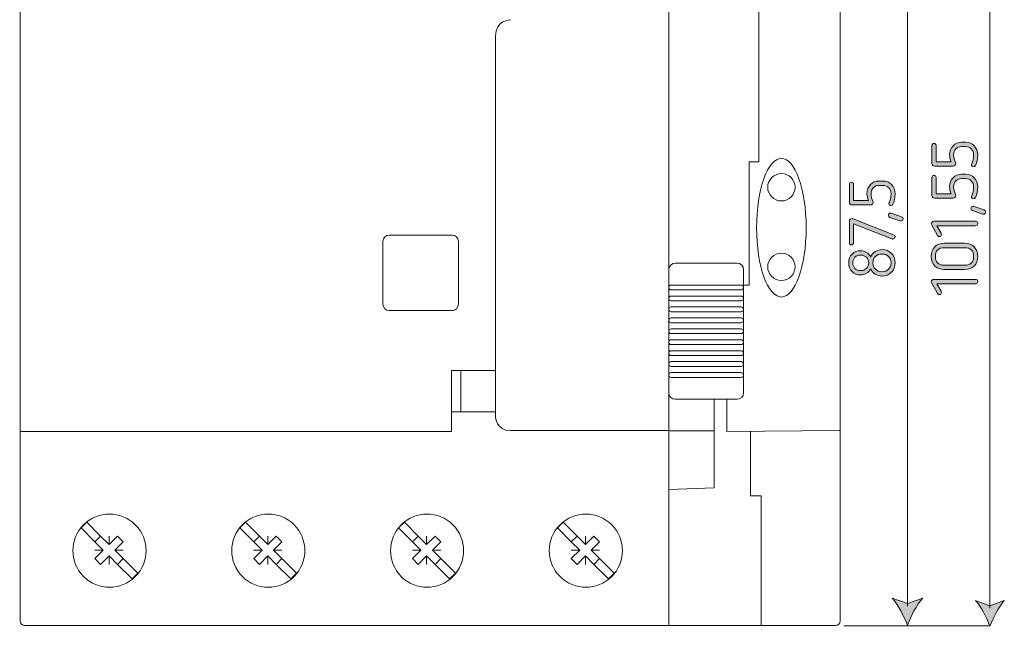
# Model space of a CAD drawing. Header units: millimetres. Extents: x 131 to 250, y -165 to -105.
# Tile 3 of 4: x 196 to 250, y -165 to -132. Entities that reach past the tile are written whole.
import ezdxf

# ---------------------------------------------------------------- set-up
doc = ezdxf.new("R2010")
doc.units = ezdxf.units.MM
doc.header["$MEASUREMENT"] = 0
doc.layers.add('Cotas', color=7, linetype='Continuous')

# ---------------------------------------------------------------- blocks, each defined once
blk = doc.blocks.new('block 2')
at = {"layer": 'Cotas', "color": 7, "lineweight": 9}
blk.add_open_spline([(241.08, -164.855), (241.08, -164.992), (240.967, -165.105), (240.83, -165.105), (240.83, -165.105), (196.381, -165.105), (196.381, -165.105), (196.244, -165.105), (196.131, -164.992), (196.131, -164.855), (196.131, -164.855), (196.131, -121.491), (196.131, -121.491), (196.131, -121.354), (196.244, -121.241), (196.381, -121.241), (196.381, -121.241), (240.83, -121.241), (240.83, -121.241), (240.967, -121.241), (241.08, -121.354), (241.08, -121.491), (241.08, -121.491), (241.08, -164.855), (241.08, -164.855)], degree=3, knots=[0, 0, 0, 0, 1, 1, 1, 2, 2, 2, 3, 3, 3, 4, 4, 4, 5, 5, 5, 6, 6, 6, 7, 7, 7, 8, 8, 8, 8], dxfattribs=at)
blk = doc.blocks.new('block 7')
at = {"layer": 'Cotas', "color": 7, "lineweight": 5}
for points in [[(200.538, -160.199), (200.223, -160.513), (199.466, -159.756), (199.78, -159.441), (200.538, -160.199)], [(201.461, -160.199), (201, -160.661), (200.538, -160.199), (200.223, -160.513), (200.685, -160.975), (200.224, -161.437), (200.538, -161.751), (201, -161.289), (201.461, -161.751), (201.776, -161.437), (201.314, -160.975), (201.776, -160.513), (201.461, -160.199)], [(201, -160.661), (201, -160.199)], [(200.223, -160.975), (200.685, -160.975)], [(201, -161.751), (201, -161.289)], [(201.314, -160.975), (201.776, -160.975)], [(202.575, -162.236), (202.261, -162.551), (201.461, -161.751), (201.776, -161.437), (202.575, -162.236)]]:
    blk.add_lwpolyline(points, dxfattribs=at)
blk.add_open_spline([(202.441, -159.581), (203.224, -160.364), (203.224, -161.633), (202.441, -162.416), (201.658, -163.199), (200.388, -163.199), (199.605, -162.416), (198.823, -161.633), (198.823, -160.364), (199.605, -159.581), (200.388, -158.798), (201.658, -158.798), (202.441, -159.581)], degree=3, knots=[0, 0, 0, 0, 1, 1, 1, 2, 2, 2, 3, 3, 3, 4, 4, 4, 4], dxfattribs=at)
blk = doc.blocks.new('block 8')
at = {"layer": 'Cotas', "color": 7, "lineweight": 5}
for points in [[(209.244, -160.199), (208.93, -160.513), (208.172, -159.756), (208.486, -159.441), (209.244, -160.199)], [(210.167, -160.199), (209.706, -160.661), (209.244, -160.199), (208.93, -160.513), (209.391, -160.975), (208.93, -161.437), (209.244, -161.751), (209.706, -161.289), (210.167, -161.751), (210.482, -161.437), (210.02, -160.975), (210.482, -160.513), (210.167, -160.199)], [(209.706, -160.661), (209.706, -160.199)], [(208.929, -160.975), (209.391, -160.975)], [(209.706, -161.751), (209.706, -161.289)], [(210.02, -160.975), (210.482, -160.975)], [(211.282, -162.236), (210.967, -162.551), (210.167, -161.751), (210.482, -161.437), (211.282, -162.236)]]:
    blk.add_lwpolyline(points, dxfattribs=at)
blk.add_open_spline([(211.147, -159.581), (211.93, -160.364), (211.93, -161.633), (211.147, -162.416), (210.364, -163.199), (209.095, -163.199), (208.312, -162.416), (207.529, -161.633), (207.529, -160.364), (208.312, -159.581), (209.095, -158.798), (210.364, -158.798), (211.147, -159.581)], degree=3, knots=[0, 0, 0, 0, 1, 1, 1, 2, 2, 2, 3, 3, 3, 4, 4, 4, 4], dxfattribs=at)
blk = doc.blocks.new('block 9')
at = {"layer": 'Cotas', "color": 7, "lineweight": 5}
for points in [[(217.95, -160.199), (217.636, -160.513), (216.878, -159.756), (217.193, -159.441), (217.95, -160.199)], [(218.874, -160.199), (218.412, -160.661), (217.95, -160.199), (217.636, -160.513), (218.098, -160.975), (217.636, -161.437), (217.95, -161.751), (218.412, -161.289), (218.874, -161.751), (219.188, -161.437), (218.726, -160.975), (219.188, -160.513), (218.874, -160.199)], [(218.412, -160.661), (218.412, -160.199)], [(217.636, -160.975), (218.098, -160.975)], [(218.412, -161.751), (218.412, -161.289)], [(218.726, -160.975), (219.188, -160.975)], [(219.988, -162.236), (219.673, -162.551), (218.874, -161.751), (219.188, -161.437), (219.988, -162.236)]]:
    blk.add_lwpolyline(points, dxfattribs=at)
blk.add_open_spline([(219.853, -159.581), (220.636, -160.364), (220.636, -161.633), (219.853, -162.416), (219.07, -163.199), (217.801, -163.199), (217.018, -162.416), (216.235, -161.633), (216.235, -160.364), (217.018, -159.581), (217.801, -158.798), (219.07, -158.798), (219.853, -159.581)], degree=3, knots=[0, 0, 0, 0, 1, 1, 1, 2, 2, 2, 3, 3, 3, 4, 4, 4, 4], dxfattribs=at)
blk = doc.blocks.new('block 10')
at = {"layer": 'Cotas', "color": 7, "lineweight": 5}
for points in [[(226.657, -160.199), (226.342, -160.513), (225.584, -159.756), (225.899, -159.441), (226.657, -160.199)], [(227.58, -160.199), (227.118, -160.661), (226.657, -160.199), (226.342, -160.513), (226.804, -160.975), (226.342, -161.437), (226.657, -161.751), (227.118, -161.289), (227.58, -161.751), (227.894, -161.437), (227.433, -160.975), (227.894, -160.513), (227.58, -160.199)], [(227.118, -160.661), (227.118, -160.199)], [(226.342, -160.975), (226.804, -160.975)], [(227.118, -161.751), (227.118, -161.289)], [(227.433, -160.975), (227.895, -160.975)], [(228.694, -162.236), (228.38, -162.551), (227.58, -161.751), (227.894, -161.437), (228.694, -162.236)]]:
    blk.add_lwpolyline(points, dxfattribs=at)
blk.add_open_spline([(228.559, -159.581), (229.342, -160.364), (229.342, -161.633), (228.559, -162.416), (227.777, -163.199), (226.507, -163.199), (225.724, -162.416), (224.941, -161.633), (224.941, -160.364), (225.724, -159.581), (226.507, -158.798), (227.777, -158.798), (228.559, -159.581)], degree=3, knots=[0, 0, 0, 0, 1, 1, 1, 2, 2, 2, 3, 3, 3, 4, 4, 4, 4], dxfattribs=at)
blk = doc.blocks.new('block 11')
at = {"layer": 'Cotas', "color": 7, "lineweight": 5}
for points in [[(235.436, -152.697), (235.436, -152.697), (232.041, -152.697), (232.041, -152.697), (231.847, -152.697), (231.688, -152.539), (231.688, -152.345), (231.688, -152.345), (231.688, -145.583), (231.688, -145.583), (231.688, -145.389), (231.847, -145.23), (232.041, -145.23), (232.041, -145.23), (235.436, -145.23), (235.436, -145.23), (235.63, -145.23), (235.789, -145.389), (235.789, -145.583), (235.789, -145.583), (235.789, -152.345), (235.789, -152.345), (235.789, -152.539), (235.63, -152.697), (235.436, -152.697)], [(235.647, -146.696), (235.647, -146.696), (231.82, -146.696), (231.82, -146.696), (231.748, -146.696), (231.688, -146.637), (231.688, -146.564), (231.688, -146.564), (231.688, -146.564), (231.688, -146.564), (231.688, -146.491), (231.748, -146.432), (231.82, -146.432), (231.82, -146.432), (235.647, -146.432), (235.647, -146.432), (235.72, -146.432), (235.779, -146.491), (235.779, -146.564), (235.779, -146.564), (235.779, -146.564), (235.779, -146.564), (235.779, -146.637), (235.72, -146.696), (235.647, -146.696)], [(235.647, -147.297), (235.647, -147.297), (231.82, -147.297), (231.82, -147.297), (231.748, -147.297), (231.688, -147.237), (231.688, -147.164), (231.688, -147.164), (231.688, -147.164), (231.688, -147.164), (231.688, -147.092), (231.748, -147.032), (231.82, -147.032), (231.82, -147.032), (235.647, -147.032), (235.647, -147.032), (235.72, -147.032), (235.779, -147.092), (235.779, -147.164), (235.779, -147.164), (235.779, -147.164), (235.779, -147.164), (235.779, -147.237), (235.72, -147.297), (235.647, -147.297)], [(235.647, -147.897), (235.647, -147.897), (231.82, -147.897), (231.82, -147.897), (231.748, -147.897), (231.688, -147.837), (231.688, -147.764), (231.688, -147.764), (231.688, -147.764), (231.688, -147.764), (231.688, -147.692), (231.748, -147.632), (231.82, -147.632), (231.82, -147.632), (235.647, -147.632), (235.647, -147.632), (235.72, -147.632), (235.779, -147.692), (235.779, -147.764), (235.779, -147.764), (235.779, -147.764), (235.779, -147.764), (235.779, -147.837), (235.72, -147.897), (235.647, -147.897)], [(235.647, -148.497), (235.647, -148.497), (231.82, -148.497), (231.82, -148.497), (231.748, -148.497), (231.688, -148.437), (231.688, -148.365), (231.688, -148.365), (231.688, -148.365), (231.688, -148.365), (231.688, -148.292), (231.748, -148.232), (231.82, -148.232), (231.82, -148.232), (235.647, -148.232), (235.647, -148.232), (235.72, -148.232), (235.779, -148.292), (235.779, -148.365), (235.779, -148.365), (235.779, -148.365), (235.779, -148.365), (235.779, -148.437), (235.72, -148.497), (235.647, -148.497)], [(235.647, -149.097), (235.647, -149.097), (231.82, -149.097), (231.82, -149.097), (231.748, -149.097), (231.688, -149.037), (231.688, -148.965), (231.688, -148.965), (231.688, -148.965), (231.688, -148.965), (231.688, -148.892), (231.748, -148.832), (231.82, -148.832), (231.82, -148.832), (235.647, -148.832), (235.647, -148.832), (235.72, -148.832), (235.779, -148.892), (235.779, -148.965), (235.779, -148.965), (235.779, -148.965), (235.779, -148.965), (235.779, -149.037), (235.72, -149.097), (235.647, -149.097)], [(235.647, -149.697), (235.647, -149.697), (231.82, -149.697), (231.82, -149.697), (231.748, -149.697), (231.688, -149.638), (231.688, -149.565), (231.688, -149.565), (231.688, -149.565), (231.688, -149.565), (231.688, -149.492), (231.748, -149.433), (231.82, -149.433), (231.82, -149.433), (235.647, -149.433), (235.647, -149.433), (235.72, -149.433), (235.779, -149.492), (235.779, -149.565), (235.779, -149.565), (235.779, -149.565), (235.779, -149.565), (235.779, -149.638), (235.72, -149.697), (235.647, -149.697)], [(235.647, -150.297), (235.647, -150.297), (231.82, -150.297), (231.82, -150.297), (231.748, -150.297), (231.688, -150.238), (231.688, -150.165), (231.688, -150.165), (231.688, -150.165), (231.688, -150.165), (231.688, -150.092), (231.748, -150.033), (231.82, -150.033), (231.82, -150.033), (235.647, -150.033), (235.647, -150.033), (235.72, -150.033), (235.779, -150.092), (235.779, -150.165), (235.779, -150.165), (235.779, -150.165), (235.779, -150.165), (235.779, -150.238), (235.72, -150.297), (235.647, -150.297)], [(235.647, -150.897), (235.647, -150.897), (231.82, -150.897), (231.82, -150.897), (231.748, -150.897), (231.688, -150.838), (231.688, -150.765), (231.688, -150.765), (231.688, -150.765), (231.688, -150.765), (231.688, -150.692), (231.748, -150.633), (231.82, -150.633), (231.82, -150.633), (235.647, -150.633), (235.647, -150.633), (235.72, -150.633), (235.779, -150.692), (235.779, -150.765), (235.779, -150.765), (235.779, -150.765), (235.779, -150.765), (235.779, -150.838), (235.72, -150.897), (235.647, -150.897)], [(235.647, -151.498), (235.647, -151.498), (231.82, -151.498), (231.82, -151.498), (231.748, -151.498), (231.688, -151.438), (231.688, -151.365), (231.688, -151.365), (231.688, -151.365), (231.688, -151.365), (231.688, -151.292), (231.748, -151.233), (231.82, -151.233), (231.82, -151.233), (235.647, -151.233), (235.647, -151.233), (235.72, -151.233), (235.779, -151.292), (235.779, -151.365), (235.779, -151.365), (235.779, -151.365), (235.779, -151.365), (235.779, -151.438), (235.72, -151.498), (235.647, -151.498)]]:
    blk.add_open_spline(points, degree=3, knots=[0, 0, 0, 0, 1, 1, 1, 2, 2, 2, 3, 3, 3, 4, 4, 4, 5, 5, 5, 6, 6, 6, 7, 7, 7, 8, 8, 8, 8], dxfattribs=at)
blk = doc.blocks.new('block 30')
at = {"layer": 'Cotas'}
h = blk.add_hatch(color=7, dxfattribs=at)
h.dxf.hatch_style = 2
edge = h.paths.add_edge_path()
edge.add_spline(control_points=[(249.295, -114.227), (249.121, -114.697), (248.823, -115.28), (248.508, -115.641), (248.508, -115.641), (249.295, -115.357), (249.295, -115.357), (249.295, -115.357), (250.082, -115.641), (250.082, -115.641), (249.767, -115.28), (249.469, -114.697), (249.295, -114.227)], knot_values=[0, 0, 0, 0, 1, 1, 1, 2, 2, 2, 3, 3, 3, 4, 4, 4, 4], degree=3, periodic=1)
at = {"layer": 'Cotas', "lineweight": 0}
blk.add_open_spline([(249.295, -114.227), (249.121, -114.697), (248.823, -115.28), (248.508, -115.641), (248.508, -115.641), (249.295, -115.357), (249.295, -115.357), (249.295, -115.357), (250.082, -115.641), (250.082, -115.641), (249.767, -115.28), (249.469, -114.697), (249.295, -114.227)], degree=3, knots=[0, 0, 0, 0, 1, 1, 1, 2, 2, 2, 3, 3, 3, 4, 4, 4, 4], dxfattribs=at)
blk = doc.blocks.new('block 31')
at = {"layer": 'Cotas'}
h = blk.add_hatch(color=7, dxfattribs=at)
h.dxf.hatch_style = 2
edge = h.paths.add_edge_path()
edge.add_spline(control_points=[(249.295, -165.149), (249.121, -164.679), (248.823, -164.096), (248.508, -163.734), (248.508, -163.734), (249.295, -164.019), (249.295, -164.019), (249.295, -164.019), (250.082, -163.734), (250.082, -163.734), (249.767, -164.096), (249.469, -164.679), (249.295, -165.149)], knot_values=[0, 0, 0, 0, 1, 1, 1, 2, 2, 2, 3, 3, 3, 4, 4, 4, 4], degree=3, periodic=1)
at = {"layer": 'Cotas', "lineweight": 0}
blk.add_open_spline([(249.295, -165.149), (249.121, -164.679), (248.823, -164.096), (248.508, -163.734), (248.508, -163.734), (249.295, -164.019), (249.295, -164.019), (249.295, -164.019), (250.082, -163.734), (250.082, -163.734), (249.767, -164.096), (249.469, -164.679), (249.295, -165.149)], degree=3, knots=[0, 0, 0, 0, 1, 1, 1, 2, 2, 2, 3, 3, 3, 4, 4, 4, 4], dxfattribs=at)
blk = doc.blocks.new('block 29')
at = {"layer": 'Cotas', "color": 7, "lineweight": 5}
blk.add_lwpolyline([(249.295, -115.226), (249.295, -164.15)], dxfattribs=at)
at = {"layer": 'Cotas'}
for name in ['block 30', 'block 31']:
    blk.add_blockref(name, (0, 0), dxfattribs=at)
blk = doc.blocks.new('block 28')
at = {"layer": 'Cotas'}
blk.add_blockref('block 29', (0, 0), dxfattribs=at)
blk = doc.blocks.new('block 34')
at = {"layer": 'Cotas'}
h = blk.add_hatch(color=7, dxfattribs=at)
h.dxf.hatch_style = 2
edge = h.paths.add_edge_path()
edge.add_spline(control_points=[(244.768, -121.241), (244.582, -121.742), (244.265, -122.364), (243.929, -122.749), (243.929, -122.749), (244.768, -122.446), (244.768, -122.446), (244.768, -122.446), (245.606, -122.749), (245.606, -122.749), (245.271, -122.364), (244.953, -121.742), (244.768, -121.241)], knot_values=[0, 0, 0, 0, 1, 1, 1, 2, 2, 2, 3, 3, 3, 4, 4, 4, 4], degree=3, periodic=1)
at = {"layer": 'Cotas', "lineweight": 0}
blk.add_open_spline([(244.768, -121.241), (244.582, -121.742), (244.265, -122.364), (243.929, -122.749), (243.929, -122.749), (244.768, -122.446), (244.768, -122.446), (244.768, -122.446), (245.606, -122.749), (245.606, -122.749), (245.271, -122.364), (244.953, -121.742), (244.768, -121.241)], degree=3, knots=[0, 0, 0, 0, 1, 1, 1, 2, 2, 2, 3, 3, 3, 4, 4, 4, 4], dxfattribs=at)
blk = doc.blocks.new('block 35')
at = {"layer": 'Cotas'}
h = blk.add_hatch(color=7, dxfattribs=at)
h.dxf.hatch_style = 2
edge = h.paths.add_edge_path()
edge.add_spline(control_points=[(244.768, -165.103), (244.582, -164.602), (244.265, -163.981), (243.929, -163.596), (243.929, -163.596), (244.768, -163.899), (244.768, -163.899), (244.768, -163.899), (245.606, -163.596), (245.606, -163.596), (245.271, -163.981), (244.953, -164.602), (244.768, -165.103)], knot_values=[0, 0, 0, 0, 1, 1, 1, 2, 2, 2, 3, 3, 3, 4, 4, 4, 4], degree=3, periodic=1)
at = {"layer": 'Cotas', "lineweight": 0}
blk.add_open_spline([(244.768, -165.103), (244.582, -164.602), (244.265, -163.981), (243.929, -163.596), (243.929, -163.596), (244.768, -163.899), (244.768, -163.899), (244.768, -163.899), (245.606, -163.596), (245.606, -163.596), (245.271, -163.981), (244.953, -164.602), (244.768, -165.103)], degree=3, knots=[0, 0, 0, 0, 1, 1, 1, 2, 2, 2, 3, 3, 3, 4, 4, 4, 4], dxfattribs=at)
blk = doc.blocks.new('block 33')
at = {"layer": 'Cotas', "color": 7, "lineweight": 5}
blk.add_lwpolyline([(244.768, -122.306), (244.768, -164.039)], dxfattribs=at)
at = {"layer": 'Cotas'}
for name in ['block 34', 'block 35']:
    blk.add_blockref(name, (0, 0), dxfattribs=at)
blk = doc.blocks.new('block 32')
at = {"layer": 'Cotas'}
blk.add_blockref('block 33', (0, 0), dxfattribs=at)
blk = doc.blocks.new('block 50')
at = {"layer": 'Cotas'}
h = blk.add_hatch(color=7, dxfattribs=at)
h.dxf.hatch_style = 2
edge = h.paths.add_edge_path()
edge.add_spline(control_points=[(246.115, -138.777), (246.115, -138.71), (246.168, -138.664), (246.228, -138.664), (246.291, -138.664), (246.344, -138.71), (246.344, -138.777), (246.344, -138.777), (246.344, -139.669), (246.344, -139.669), (246.344, -139.669), (247.162, -139.669), (247.162, -139.669), (247.109, -139.545), (247.081, -139.415), (247.081, -139.292), (247.081, -138.897), (247.366, -138.597), (247.744, -138.597), (247.744, -138.597), (247.955, -138.597), (247.955, -138.597), (248.336, -138.597), (248.622, -138.897), (248.622, -139.292), (248.622, -139.538), (248.576, -139.718), (248.498, -139.873), (248.477, -139.919), (248.435, -139.944), (248.392, -139.944), (248.332, -139.944), (248.283, -139.902), (248.283, -139.835), (248.283, -139.821), (248.287, -139.806), (248.294, -139.789), (248.361, -139.637), (248.4, -139.528), (248.4, -139.292), (248.4, -139.031), (248.209, -138.837), (247.955, -138.837), (247.955, -138.837), (247.744, -138.837), (247.744, -138.837), (247.49, -138.837), (247.303, -139.027), (247.303, -139.299), (247.303, -139.472), (247.345, -139.57), (247.405, -139.708), (247.412, -139.725), (247.416, -139.747), (247.416, -139.768), (247.416, -139.849), (247.356, -139.909), (247.275, -139.909), (247.275, -139.909), (246.266, -139.909), (246.266, -139.909), (246.178, -139.909), (246.115, -139.849), (246.115, -139.761), (246.115, -139.761), (246.115, -138.777), (246.115, -138.777)], knot_values=[0, 0, 0, 0, 1, 1, 1, 2, 2, 2, 3, 3, 3, 4, 4, 4, 5, 5, 5, 6, 6, 6, 7, 7, 7, 8, 8, 8, 9, 9, 9, 10, 10, 10, 11, 11, 11, 12, 12, 12, 13, 13, 13, 14, 14, 14, 15, 15, 15, 16, 16, 16, 17, 17, 17, 18, 18, 18, 19, 19, 19, 20, 20, 20, 21, 21, 21, 22, 22, 22, 22], degree=3, periodic=1)
h = blk.add_hatch(color=7, dxfattribs=at)
h.dxf.hatch_style = 2
edge = h.paths.add_edge_path()
edge.add_spline(control_points=[(246.115, -140.529), (246.115, -140.462), (246.168, -140.416), (246.228, -140.416), (246.291, -140.416), (246.344, -140.462), (246.344, -140.529), (246.344, -140.529), (246.344, -141.421), (246.344, -141.421), (246.344, -141.421), (247.162, -141.421), (247.162, -141.421), (247.109, -141.298), (247.081, -141.167), (247.081, -141.044), (247.081, -140.649), (247.366, -140.349), (247.744, -140.349), (247.744, -140.349), (247.955, -140.349), (247.955, -140.349), (248.336, -140.349), (248.622, -140.649), (248.622, -141.044), (248.622, -141.291), (248.576, -141.471), (248.498, -141.626), (248.477, -141.672), (248.435, -141.696), (248.392, -141.696), (248.332, -141.696), (248.283, -141.654), (248.283, -141.587), (248.283, -141.573), (248.287, -141.559), (248.294, -141.541), (248.361, -141.39), (248.4, -141.28), (248.4, -141.044), (248.4, -140.783), (248.209, -140.589), (247.955, -140.589), (247.955, -140.589), (247.744, -140.589), (247.744, -140.589), (247.49, -140.589), (247.303, -140.78), (247.303, -141.051), (247.303, -141.224), (247.345, -141.323), (247.405, -141.46), (247.412, -141.478), (247.416, -141.499), (247.416, -141.52), (247.416, -141.601), (247.356, -141.661), (247.275, -141.661), (247.275, -141.661), (246.266, -141.661), (246.266, -141.661), (246.178, -141.661), (246.115, -141.601), (246.115, -141.513), (246.115, -141.513), (246.115, -140.529), (246.115, -140.529)], knot_values=[0, 0, 0, 0, 1, 1, 1, 2, 2, 2, 3, 3, 3, 4, 4, 4, 5, 5, 5, 6, 6, 6, 7, 7, 7, 8, 8, 8, 9, 9, 9, 10, 10, 10, 11, 11, 11, 12, 12, 12, 13, 13, 13, 14, 14, 14, 15, 15, 15, 16, 16, 16, 17, 17, 17, 18, 18, 18, 19, 19, 19, 20, 20, 20, 21, 21, 21, 22, 22, 22, 22], degree=3, periodic=1)
h = blk.add_hatch(color=7, dxfattribs=at)
h.dxf.hatch_style = 2
edge = h.paths.add_edge_path()
edge.add_spline(control_points=[(248.371, -142.111), (248.389, -142.111), (248.403, -142.115), (248.428, -142.122), (248.428, -142.122), (248.978, -142.312), (248.978, -142.312), (249.031, -142.33), (249.062, -142.372), (249.062, -142.429), (249.062, -142.492), (249.017, -142.545), (248.946, -142.545), (248.928, -142.545), (248.911, -142.541), (248.89, -142.534), (248.89, -142.534), (248.336, -142.344), (248.336, -142.344), (248.287, -142.326), (248.255, -142.284), (248.255, -142.228), (248.255, -142.164), (248.301, -142.111), (248.371, -142.111)], knot_values=[0, 0, 0, 0, 1, 1, 1, 2, 2, 2, 3, 3, 3, 4, 4, 4, 5, 5, 5, 6, 6, 6, 7, 7, 7, 8, 8, 8, 8], degree=3, periodic=1)
h = blk.add_hatch(color=7, dxfattribs=at)
h.dxf.hatch_style = 2
edge = h.paths.add_edge_path()
edge.add_spline(control_points=[(246.221, -142.936), (246.221, -142.936), (248.502, -142.936), (248.502, -142.936), (248.572, -142.936), (248.622, -142.985), (248.622, -143.052), (248.622, -143.123), (248.572, -143.176), (248.502, -143.176), (248.502, -143.176), (246.379, -143.176), (246.379, -143.176), (246.379, -143.176), (246.615, -143.592), (246.615, -143.592), (246.626, -143.613), (246.633, -143.638), (246.633, -143.659), (246.633, -143.729), (246.587, -143.775), (246.52, -143.775), (246.485, -143.775), (246.446, -143.761), (246.421, -143.715), (246.421, -143.715), (246.101, -143.148), (246.101, -143.148), (246.087, -143.123), (246.08, -143.098), (246.08, -143.074), (246.08, -142.992), (246.14, -142.936), (246.221, -142.936)], knot_values=[0, 0, 0, 0, 1, 1, 1, 2, 2, 2, 3, 3, 3, 4, 4, 4, 5, 5, 5, 6, 6, 6, 7, 7, 7, 8, 8, 8, 9, 9, 9, 10, 10, 10, 11, 11, 11, 11], degree=3, periodic=1)
h = blk.add_hatch(color=7, dxfattribs=at)
h.dxf.hatch_style = 2
edge = h.paths.add_edge_path()
edge.add_spline(control_points=[(246.792, -144.142), (246.792, -144.142), (247.909, -144.142), (247.909, -144.142), (248.34, -144.142), (248.622, -144.414), (248.622, -144.861), (248.622, -145.302), (248.35, -145.581), (247.909, -145.581), (247.909, -145.581), (246.792, -145.581), (246.792, -145.581), (246.362, -145.581), (246.08, -145.313), (246.08, -144.861), (246.08, -144.414), (246.344, -144.142), (246.792, -144.142)], knot_values=[0, 0, 0, 0, 1, 1, 1, 2, 2, 2, 3, 3, 3, 4, 4, 4, 5, 5, 5, 6, 6, 6, 6], degree=3, periodic=1)
edge = h.paths.add_edge_path()
edge.add_spline(control_points=[(246.771, -145.341), (246.771, -145.341), (247.931, -145.341), (247.931, -145.341), (248.227, -145.341), (248.4, -145.165), (248.4, -144.861), (248.4, -144.562), (248.227, -144.382), (247.931, -144.382), (247.931, -144.382), (246.771, -144.382), (246.771, -144.382), (246.475, -144.382), (246.302, -144.562), (246.302, -144.861), (246.302, -145.165), (246.475, -145.341), (246.771, -145.341)], knot_values=[0, 0, 0, 0, 1, 1, 1, 2, 2, 2, 3, 3, 3, 4, 4, 4, 5, 5, 5, 6, 6, 6, 6], degree=3, periodic=1)
h = blk.add_hatch(color=7, dxfattribs=at)
h.dxf.hatch_style = 2
edge = h.paths.add_edge_path()
edge.add_spline(control_points=[(246.221, -146.119), (246.221, -146.119), (248.502, -146.119), (248.502, -146.119), (248.572, -146.119), (248.622, -146.169), (248.622, -146.236), (248.622, -146.306), (248.572, -146.359), (248.502, -146.359), (248.502, -146.359), (246.379, -146.359), (246.379, -146.359), (246.379, -146.359), (246.615, -146.775), (246.615, -146.775), (246.626, -146.796), (246.633, -146.821), (246.633, -146.842), (246.633, -146.912), (246.587, -146.958), (246.52, -146.958), (246.485, -146.958), (246.446, -146.944), (246.421, -146.899), (246.421, -146.899), (246.101, -146.331), (246.101, -146.331), (246.087, -146.306), (246.08, -146.281), (246.08, -146.257), (246.08, -146.176), (246.14, -146.119), (246.221, -146.119)], knot_values=[0, 0, 0, 0, 1, 1, 1, 2, 2, 2, 3, 3, 3, 4, 4, 4, 5, 5, 5, 6, 6, 6, 7, 7, 7, 8, 8, 8, 9, 9, 9, 10, 10, 10, 11, 11, 11, 11], degree=3, periodic=1)
at = {"layer": 'Cotas', "lineweight": 0}
for points, knots in [([(246.115, -138.777), (246.115, -138.71), (246.168, -138.664), (246.228, -138.664), (246.291, -138.664), (246.344, -138.71), (246.344, -138.777), (246.344, -138.777), (246.344, -139.669), (246.344, -139.669), (246.344, -139.669), (247.162, -139.669), (247.162, -139.669), (247.109, -139.545), (247.081, -139.415), (247.081, -139.292), (247.081, -138.897), (247.366, -138.597), (247.744, -138.597), (247.744, -138.597), (247.955, -138.597), (247.955, -138.597), (248.336, -138.597), (248.622, -138.897), (248.622, -139.292), (248.622, -139.538), (248.576, -139.718), (248.498, -139.873), (248.477, -139.919), (248.435, -139.944), (248.392, -139.944), (248.332, -139.944), (248.283, -139.902), (248.283, -139.835), (248.283, -139.821), (248.287, -139.806), (248.294, -139.789), (248.361, -139.637), (248.4, -139.528), (248.4, -139.292), (248.4, -139.031), (248.209, -138.837), (247.955, -138.837), (247.955, -138.837), (247.744, -138.837), (247.744, -138.837), (247.49, -138.837), (247.303, -139.027), (247.303, -139.299), (247.303, -139.472), (247.345, -139.57), (247.405, -139.708), (247.412, -139.725), (247.416, -139.747), (247.416, -139.768), (247.416, -139.849), (247.356, -139.909), (247.275, -139.909), (247.275, -139.909), (246.266, -139.909), (246.266, -139.909), (246.178, -139.909), (246.115, -139.849), (246.115, -139.761), (246.115, -139.761), (246.115, -138.777), (246.115, -138.777)], [0, 0, 0, 0, 1, 1, 1, 2, 2, 2, 3, 3, 3, 4, 4, 4, 5, 5, 5, 6, 6, 6, 7, 7, 7, 8, 8, 8, 9, 9, 9, 10, 10, 10, 11, 11, 11, 12, 12, 12, 13, 13, 13, 14, 14, 14, 15, 15, 15, 16, 16, 16, 17, 17, 17, 18, 18, 18, 19, 19, 19, 20, 20, 20, 21, 21, 21, 22, 22, 22, 22]), ([(246.115, -140.529), (246.115, -140.462), (246.168, -140.416), (246.228, -140.416), (246.291, -140.416), (246.344, -140.462), (246.344, -140.529), (246.344, -140.529), (246.344, -141.421), (246.344, -141.421), (246.344, -141.421), (247.162, -141.421), (247.162, -141.421), (247.109, -141.298), (247.081, -141.167), (247.081, -141.044), (247.081, -140.649), (247.366, -140.349), (247.744, -140.349), (247.744, -140.349), (247.955, -140.349), (247.955, -140.349), (248.336, -140.349), (248.622, -140.649), (248.622, -141.044), (248.622, -141.291), (248.576, -141.471), (248.498, -141.626), (248.477, -141.672), (248.435, -141.696), (248.392, -141.696), (248.332, -141.696), (248.283, -141.654), (248.283, -141.587), (248.283, -141.573), (248.287, -141.559), (248.294, -141.541), (248.361, -141.39), (248.4, -141.28), (248.4, -141.044), (248.4, -140.783), (248.209, -140.589), (247.955, -140.589), (247.955, -140.589), (247.744, -140.589), (247.744, -140.589), (247.49, -140.589), (247.303, -140.78), (247.303, -141.051), (247.303, -141.224), (247.345, -141.323), (247.405, -141.46), (247.412, -141.478), (247.416, -141.499), (247.416, -141.52), (247.416, -141.601), (247.356, -141.661), (247.275, -141.661), (247.275, -141.661), (246.266, -141.661), (246.266, -141.661), (246.178, -141.661), (246.115, -141.601), (246.115, -141.513), (246.115, -141.513), (246.115, -140.529), (246.115, -140.529)], [0, 0, 0, 0, 1, 1, 1, 2, 2, 2, 3, 3, 3, 4, 4, 4, 5, 5, 5, 6, 6, 6, 7, 7, 7, 8, 8, 8, 9, 9, 9, 10, 10, 10, 11, 11, 11, 12, 12, 12, 13, 13, 13, 14, 14, 14, 15, 15, 15, 16, 16, 16, 17, 17, 17, 18, 18, 18, 19, 19, 19, 20, 20, 20, 21, 21, 21, 22, 22, 22, 22]), ([(248.371, -142.111), (248.389, -142.111), (248.403, -142.115), (248.428, -142.122), (248.428, -142.122), (248.978, -142.312), (248.978, -142.312), (249.031, -142.33), (249.062, -142.372), (249.062, -142.429), (249.062, -142.492), (249.017, -142.545), (248.946, -142.545), (248.928, -142.545), (248.911, -142.541), (248.89, -142.534), (248.89, -142.534), (248.336, -142.344), (248.336, -142.344), (248.287, -142.326), (248.255, -142.284), (248.255, -142.228), (248.255, -142.164), (248.301, -142.111), (248.371, -142.111)], [0, 0, 0, 0, 1, 1, 1, 2, 2, 2, 3, 3, 3, 4, 4, 4, 5, 5, 5, 6, 6, 6, 7, 7, 7, 8, 8, 8, 8]), ([(246.221, -142.936), (246.221, -142.936), (248.502, -142.936), (248.502, -142.936), (248.572, -142.936), (248.622, -142.985), (248.622, -143.052), (248.622, -143.123), (248.572, -143.176), (248.502, -143.176), (248.502, -143.176), (246.379, -143.176), (246.379, -143.176), (246.379, -143.176), (246.615, -143.592), (246.615, -143.592), (246.626, -143.613), (246.633, -143.638), (246.633, -143.659), (246.633, -143.729), (246.587, -143.775), (246.52, -143.775), (246.485, -143.775), (246.446, -143.761), (246.421, -143.715), (246.421, -143.715), (246.101, -143.148), (246.101, -143.148), (246.087, -143.123), (246.08, -143.098), (246.08, -143.074), (246.08, -142.992), (246.14, -142.936), (246.221, -142.936)], [0, 0, 0, 0, 1, 1, 1, 2, 2, 2, 3, 3, 3, 4, 4, 4, 5, 5, 5, 6, 6, 6, 7, 7, 7, 8, 8, 8, 9, 9, 9, 10, 10, 10, 11, 11, 11, 11]), ([(246.792, -144.142), (246.792, -144.142), (247.909, -144.142), (247.909, -144.142), (248.34, -144.142), (248.622, -144.414), (248.622, -144.861), (248.622, -145.302), (248.35, -145.581), (247.909, -145.581), (247.909, -145.581), (246.792, -145.581), (246.792, -145.581), (246.362, -145.581), (246.08, -145.313), (246.08, -144.861), (246.08, -144.414), (246.344, -144.142), (246.792, -144.142)], [0, 0, 0, 0, 1, 1, 1, 2, 2, 2, 3, 3, 3, 4, 4, 4, 5, 5, 5, 6, 6, 6, 6]), ([(246.771, -145.341), (246.771, -145.341), (247.931, -145.341), (247.931, -145.341), (248.227, -145.341), (248.4, -145.165), (248.4, -144.861), (248.4, -144.562), (248.227, -144.382), (247.931, -144.382), (247.931, -144.382), (246.771, -144.382), (246.771, -144.382), (246.475, -144.382), (246.302, -144.562), (246.302, -144.861), (246.302, -145.165), (246.475, -145.341), (246.771, -145.341)], [0, 0, 0, 0, 1, 1, 1, 2, 2, 2, 3, 3, 3, 4, 4, 4, 5, 5, 5, 6, 6, 6, 6]), ([(246.221, -146.119), (246.221, -146.119), (248.502, -146.119), (248.502, -146.119), (248.572, -146.119), (248.622, -146.169), (248.622, -146.236), (248.622, -146.306), (248.572, -146.359), (248.502, -146.359), (248.502, -146.359), (246.379, -146.359), (246.379, -146.359), (246.379, -146.359), (246.615, -146.775), (246.615, -146.775), (246.626, -146.796), (246.633, -146.821), (246.633, -146.842), (246.633, -146.912), (246.587, -146.958), (246.52, -146.958), (246.485, -146.958), (246.446, -146.944), (246.421, -146.899), (246.421, -146.899), (246.101, -146.331), (246.101, -146.331), (246.087, -146.306), (246.08, -146.281), (246.08, -146.257), (246.08, -146.176), (246.14, -146.119), (246.221, -146.119)], [0, 0, 0, 0, 1, 1, 1, 2, 2, 2, 3, 3, 3, 4, 4, 4, 5, 5, 5, 6, 6, 6, 7, 7, 7, 8, 8, 8, 9, 9, 9, 10, 10, 10, 11, 11, 11, 11])]:
    blk.add_open_spline(points, degree=3, knots=knots, dxfattribs=at)
blk = doc.blocks.new('block 51')
at = {"layer": 'Cotas'}
h = blk.add_hatch(color=7, dxfattribs=at)
h.dxf.hatch_style = 2
edge = h.paths.add_edge_path()
edge.add_spline(control_points=[(241.587, -140.904), (241.587, -140.837), (241.64, -140.791), (241.7, -140.791), (241.764, -140.791), (241.817, -140.837), (241.817, -140.904), (241.817, -140.904), (241.817, -141.796), (241.817, -141.796), (241.817, -141.796), (242.635, -141.796), (242.635, -141.796), (242.582, -141.672), (242.554, -141.542), (242.554, -141.419), (242.554, -141.024), (242.839, -140.724), (243.217, -140.724), (243.217, -140.724), (243.428, -140.724), (243.428, -140.724), (243.809, -140.724), (244.094, -141.024), (244.094, -141.419), (244.094, -141.665), (244.048, -141.845), (243.971, -142), (243.95, -142.046), (243.908, -142.071), (243.865, -142.071), (243.805, -142.071), (243.756, -142.029), (243.756, -141.962), (243.756, -141.947), (243.759, -141.933), (243.766, -141.916), (243.834, -141.764), (243.872, -141.655), (243.872, -141.419), (243.872, -141.158), (243.682, -140.964), (243.428, -140.964), (243.428, -140.964), (243.217, -140.964), (243.217, -140.964), (242.963, -140.964), (242.776, -141.154), (242.776, -141.426), (242.776, -141.598), (242.818, -141.697), (242.878, -141.835), (242.885, -141.852), (242.889, -141.873), (242.889, -141.895), (242.889, -141.976), (242.829, -142.036), (242.748, -142.036), (242.748, -142.036), (241.739, -142.036), (241.739, -142.036), (241.651, -142.036), (241.587, -141.976), (241.587, -141.887), (241.587, -141.887), (241.587, -140.904), (241.587, -140.904)], knot_values=[0, 0, 0, 0, 1, 1, 1, 2, 2, 2, 3, 3, 3, 4, 4, 4, 5, 5, 5, 6, 6, 6, 7, 7, 7, 8, 8, 8, 9, 9, 9, 10, 10, 10, 11, 11, 11, 12, 12, 12, 13, 13, 13, 14, 14, 14, 15, 15, 15, 16, 16, 16, 17, 17, 17, 18, 18, 18, 19, 19, 19, 20, 20, 20, 21, 21, 21, 22, 22, 22, 22], degree=3, periodic=1)
h = blk.add_hatch(color=7, dxfattribs=at)
h.dxf.hatch_style = 2
edge = h.paths.add_edge_path()
edge.add_spline(control_points=[(243.844, -142.486), (243.862, -142.486), (243.876, -142.489), (243.9, -142.496), (243.9, -142.496), (244.451, -142.687), (244.451, -142.687), (244.503, -142.704), (244.535, -142.747), (244.535, -142.803), (244.535, -142.867), (244.489, -142.919), (244.419, -142.919), (244.401, -142.919), (244.383, -142.916), (244.362, -142.909), (244.362, -142.909), (243.809, -142.718), (243.809, -142.718), (243.759, -142.701), (243.728, -142.658), (243.728, -142.602), (243.728, -142.539), (243.774, -142.486), (243.844, -142.486)], knot_values=[0, 0, 0, 0, 1, 1, 1, 2, 2, 2, 3, 3, 3, 4, 4, 4, 5, 5, 5, 6, 6, 6, 7, 7, 7, 8, 8, 8, 8], degree=3, periodic=1)
h = blk.add_hatch(color=7, dxfattribs=at)
h.dxf.hatch_style = 2
edge = h.paths.add_edge_path()
edge.add_spline(control_points=[(241.587, -142.927), (241.587, -142.846), (241.647, -142.783), (241.732, -142.783), (241.753, -142.783), (241.771, -142.786), (241.792, -142.793), (241.792, -142.793), (244.006, -143.671), (244.006, -143.671), (244.07, -143.696), (244.094, -143.735), (244.094, -143.788), (244.094, -143.858), (244.052, -143.907), (243.974, -143.907), (243.96, -143.907), (243.943, -143.904), (243.918, -143.893), (243.918, -143.893), (241.817, -143.065), (241.817, -143.065), (241.817, -143.065), (241.817, -144.112), (241.817, -144.112), (241.817, -144.182), (241.767, -144.228), (241.7, -144.228), (241.637, -144.228), (241.587, -144.182), (241.587, -144.112), (241.587, -144.112), (241.587, -142.927), (241.587, -142.927)], knot_values=[0, 0, 0, 0, 1, 1, 1, 2, 2, 2, 3, 3, 3, 4, 4, 4, 5, 5, 5, 6, 6, 6, 7, 7, 7, 8, 8, 8, 9, 9, 9, 10, 10, 10, 11, 11, 11, 11], degree=3, periodic=1)
h = blk.add_hatch(color=7, dxfattribs=at)
h.dxf.hatch_style = 2
edge = h.paths.add_edge_path()
edge.add_spline(control_points=[(242.208, -144.549), (242.448, -144.549), (242.652, -144.68), (242.755, -144.884), (242.864, -144.627), (243.107, -144.489), (243.372, -144.489), (243.816, -144.489), (244.094, -144.789), (244.094, -145.212), (244.094, -145.635), (243.816, -145.935), (243.372, -145.935), (243.107, -145.935), (242.868, -145.801), (242.755, -145.544), (242.652, -145.745), (242.448, -145.875), (242.208, -145.875), (241.824, -145.875), (241.552, -145.611), (241.552, -145.212), (241.552, -144.814), (241.824, -144.549), (242.208, -144.549)], knot_values=[0, 0, 0, 0, 1, 1, 1, 2, 2, 2, 3, 3, 3, 4, 4, 4, 5, 5, 5, 6, 6, 6, 7, 7, 7, 8, 8, 8, 8], degree=3, periodic=1)
edge = h.paths.add_edge_path()
edge.add_spline(control_points=[(242.208, -145.639), (242.458, -145.639), (242.652, -145.452), (242.652, -145.212), (242.652, -144.976), (242.458, -144.786), (242.208, -144.786), (241.947, -144.786), (241.774, -144.965), (241.774, -145.212), (241.774, -145.463), (241.947, -145.639), (242.208, -145.639)], knot_values=[0, 0, 0, 0, 1, 1, 1, 2, 2, 2, 3, 3, 3, 4, 4, 4, 4], degree=3, periodic=1)
edge = h.paths.add_edge_path()
edge.add_spline(control_points=[(243.375, -145.699), (243.685, -145.699), (243.872, -145.501), (243.872, -145.212), (243.872, -144.927), (243.685, -144.729), (243.375, -144.729), (243.079, -144.729), (242.874, -144.927), (242.874, -145.212), (242.874, -145.501), (243.079, -145.699), (243.375, -145.699)], knot_values=[0, 0, 0, 0, 1, 1, 1, 2, 2, 2, 3, 3, 3, 4, 4, 4, 4], degree=3, periodic=1)
at = {"layer": 'Cotas', "lineweight": 0}
for points, knots in [([(241.587, -140.904), (241.587, -140.837), (241.64, -140.791), (241.7, -140.791), (241.764, -140.791), (241.817, -140.837), (241.817, -140.904), (241.817, -140.904), (241.817, -141.796), (241.817, -141.796), (241.817, -141.796), (242.635, -141.796), (242.635, -141.796), (242.582, -141.672), (242.554, -141.542), (242.554, -141.419), (242.554, -141.024), (242.839, -140.724), (243.217, -140.724), (243.217, -140.724), (243.428, -140.724), (243.428, -140.724), (243.809, -140.724), (244.094, -141.024), (244.094, -141.419), (244.094, -141.665), (244.048, -141.845), (243.971, -142), (243.95, -142.046), (243.908, -142.071), (243.865, -142.071), (243.805, -142.071), (243.756, -142.029), (243.756, -141.962), (243.756, -141.947), (243.759, -141.933), (243.766, -141.916), (243.834, -141.764), (243.872, -141.655), (243.872, -141.419), (243.872, -141.158), (243.682, -140.964), (243.428, -140.964), (243.428, -140.964), (243.217, -140.964), (243.217, -140.964), (242.963, -140.964), (242.776, -141.154), (242.776, -141.426), (242.776, -141.598), (242.818, -141.697), (242.878, -141.835), (242.885, -141.852), (242.889, -141.873), (242.889, -141.895), (242.889, -141.976), (242.829, -142.036), (242.748, -142.036), (242.748, -142.036), (241.739, -142.036), (241.739, -142.036), (241.651, -142.036), (241.587, -141.976), (241.587, -141.887), (241.587, -141.887), (241.587, -140.904), (241.587, -140.904)], [0, 0, 0, 0, 1, 1, 1, 2, 2, 2, 3, 3, 3, 4, 4, 4, 5, 5, 5, 6, 6, 6, 7, 7, 7, 8, 8, 8, 9, 9, 9, 10, 10, 10, 11, 11, 11, 12, 12, 12, 13, 13, 13, 14, 14, 14, 15, 15, 15, 16, 16, 16, 17, 17, 17, 18, 18, 18, 19, 19, 19, 20, 20, 20, 21, 21, 21, 22, 22, 22, 22]), ([(243.844, -142.486), (243.862, -142.486), (243.876, -142.489), (243.9, -142.496), (243.9, -142.496), (244.451, -142.687), (244.451, -142.687), (244.503, -142.704), (244.535, -142.747), (244.535, -142.803), (244.535, -142.867), (244.489, -142.919), (244.419, -142.919), (244.401, -142.919), (244.383, -142.916), (244.362, -142.909), (244.362, -142.909), (243.809, -142.718), (243.809, -142.718), (243.759, -142.701), (243.728, -142.658), (243.728, -142.602), (243.728, -142.539), (243.774, -142.486), (243.844, -142.486)], [0, 0, 0, 0, 1, 1, 1, 2, 2, 2, 3, 3, 3, 4, 4, 4, 5, 5, 5, 6, 6, 6, 7, 7, 7, 8, 8, 8, 8]), ([(241.587, -142.927), (241.587, -142.846), (241.647, -142.783), (241.732, -142.783), (241.753, -142.783), (241.771, -142.786), (241.792, -142.793), (241.792, -142.793), (244.006, -143.671), (244.006, -143.671), (244.07, -143.696), (244.094, -143.735), (244.094, -143.788), (244.094, -143.858), (244.052, -143.907), (243.974, -143.907), (243.96, -143.907), (243.943, -143.904), (243.918, -143.893), (243.918, -143.893), (241.817, -143.065), (241.817, -143.065), (241.817, -143.065), (241.817, -144.112), (241.817, -144.112), (241.817, -144.182), (241.767, -144.228), (241.7, -144.228), (241.637, -144.228), (241.587, -144.182), (241.587, -144.112), (241.587, -144.112), (241.587, -142.927), (241.587, -142.927)], [0, 0, 0, 0, 1, 1, 1, 2, 2, 2, 3, 3, 3, 4, 4, 4, 5, 5, 5, 6, 6, 6, 7, 7, 7, 8, 8, 8, 9, 9, 9, 10, 10, 10, 11, 11, 11, 11]), ([(242.208, -144.549), (242.448, -144.549), (242.652, -144.68), (242.755, -144.884), (242.864, -144.627), (243.107, -144.489), (243.372, -144.489), (243.816, -144.489), (244.094, -144.789), (244.094, -145.212), (244.094, -145.635), (243.816, -145.935), (243.372, -145.935), (243.107, -145.935), (242.868, -145.801), (242.755, -145.544), (242.652, -145.745), (242.448, -145.875), (242.208, -145.875), (241.824, -145.875), (241.552, -145.611), (241.552, -145.212), (241.552, -144.814), (241.824, -144.549), (242.208, -144.549)], [0, 0, 0, 0, 1, 1, 1, 2, 2, 2, 3, 3, 3, 4, 4, 4, 5, 5, 5, 6, 6, 6, 7, 7, 7, 8, 8, 8, 8]), ([(242.208, -145.639), (242.458, -145.639), (242.652, -145.452), (242.652, -145.212), (242.652, -144.976), (242.458, -144.786), (242.208, -144.786), (241.947, -144.786), (241.774, -144.965), (241.774, -145.212), (241.774, -145.463), (241.947, -145.639), (242.208, -145.639)], [0, 0, 0, 0, 1, 1, 1, 2, 2, 2, 3, 3, 3, 4, 4, 4, 4]), ([(243.375, -145.699), (243.685, -145.699), (243.872, -145.501), (243.872, -145.212), (243.872, -144.927), (243.685, -144.729), (243.375, -144.729), (243.079, -144.729), (242.874, -144.927), (242.874, -145.212), (242.874, -145.501), (243.079, -145.699), (243.375, -145.699)], [0, 0, 0, 0, 1, 1, 1, 2, 2, 2, 3, 3, 3, 4, 4, 4, 4])]:
    blk.add_open_spline(points, degree=3, knots=knots, dxfattribs=at)

msp = doc.modelspace()

# ---------------------------------------------------------------- linework, layer by layer
at = {"layer": 'Cotas', "color": 7, "lineweight": 5}
for points in [[(231.688, -121.285), (231.688, -165.118)], [(236.627, -121.197), (236.627, -139.674), (236.098, -139.674), (236.098, -146.432), (235.792, -146.432)], [(196.102, -154.461), (219.767, -154.461), (219.767, -151.11), (222.149, -151.11)], [(220.282, -151.125), (220.282, -153.374)], [(234.172, -152.718), (234.172, -157.548), (231.688, -157.636)], [(234.878, -152.697), (234.878, -154.461), (241.052, -154.402)], [(219.782, -153.388), (222.193, -153.388)], [(234.169, -154.419), (231.677, -154.419)], [(236.164, -154.458), (236.164, -157.996), (236.759, -157.996), (236.759, -165.096)], [(241.287, -165.123), (249.286, -165.123)]]:
    msp.add_lwpolyline(points, dxfattribs=at)
for points, knots in [([(223.001, -131.883), (223.001, -131.883), (222.193, -131.898), (222.193, -132.78), (222.193, -132.78), (222.193, -153.667), (222.193, -153.667), (222.193, -153.667), (222.222, -154.417), (223.001, -154.417), (223.001, -154.417), (231.682, -154.417), (231.682, -154.417)], [0, 0, 0, 0, 1, 1, 1, 2, 2, 2, 3, 3, 3, 4, 4, 4, 4]), ([(239.217, -143.287), (239.217, -145.386), (238.61, -147.087), (237.861, -147.087), (237.112, -147.087), (236.504, -145.386), (236.504, -143.287), (236.504, -141.188), (237.112, -139.487), (237.861, -139.487), (238.61, -139.487), (239.217, -141.188), (239.217, -143.287)], [0, 0, 0, 0, 1, 1, 1, 2, 2, 2, 3, 3, 3, 4, 4, 4, 4]), ([(238.61, -141.07), (238.61, -140.656), (238.275, -140.321), (237.861, -140.321), (237.447, -140.321), (237.111, -140.656), (237.111, -141.07), (237.111, -141.484), (237.447, -141.82), (237.861, -141.82), (238.275, -141.82), (238.61, -141.484), (238.61, -141.07)], [0, 0, 0, 0, 1, 1, 1, 2, 2, 2, 3, 3, 3, 4, 4, 4, 4]), ([(219.804, -147.832), (219.804, -147.832), (216.364, -147.832), (216.364, -147.832), (216.17, -147.832), (216.012, -147.673), (216.012, -147.479), (216.012, -147.479), (216.012, -144.04), (216.012, -144.04), (216.012, -143.846), (216.17, -143.687), (216.364, -143.687), (216.364, -143.687), (219.804, -143.687), (219.804, -143.687), (219.998, -143.687), (220.157, -143.846), (220.157, -144.04), (220.157, -144.04), (220.157, -147.479), (220.157, -147.479), (220.157, -147.673), (219.998, -147.832), (219.804, -147.832)], [0, 0, 0, 0, 1, 1, 1, 2, 2, 2, 3, 3, 3, 4, 4, 4, 5, 5, 5, 6, 6, 6, 7, 7, 7, 8, 8, 8, 8]), ([(238.61, -145.429), (238.61, -145.015), (238.275, -144.679), (237.861, -144.679), (237.447, -144.679), (237.111, -145.015), (237.111, -145.429), (237.111, -145.843), (237.447, -146.178), (237.861, -146.178), (238.275, -146.178), (238.61, -145.843), (238.61, -145.429)], [0, 0, 0, 0, 1, 1, 1, 2, 2, 2, 3, 3, 3, 4, 4, 4, 4])]:
    msp.add_open_spline(points, degree=3, knots=knots, dxfattribs=at)

# ---------------------------------------------------------------- block references
at = {"layer": 'Cotas'}
for name in ['block 28', 'block 2', 'block 32', 'block 50', 'block 51', 'block 11', 'block 7', 'block 8', 'block 9', 'block 10']:
    msp.add_blockref(name, (0, 0), dxfattribs=at)

doc.saveas('drawing.dxf')
